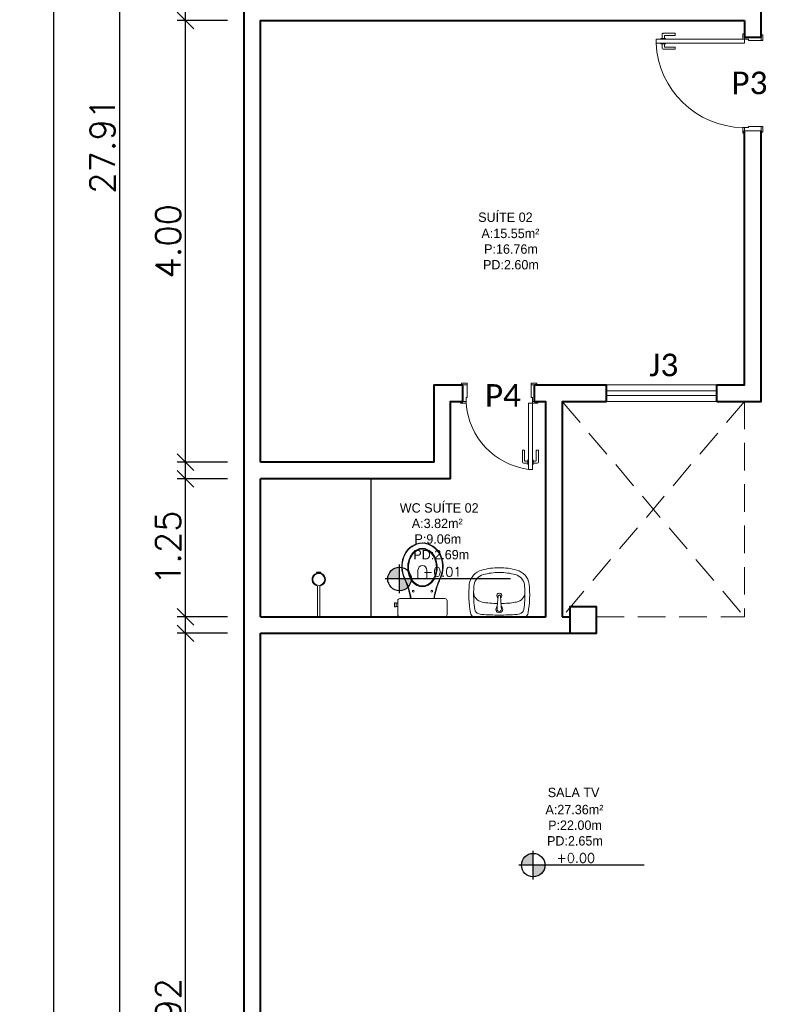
# Model space of a CAD drawing. Header units: millimetres. Extents: x 26 to 1362, y 24 to 358.
# Tile 78 of 256: x 520.35 to 527.11, y 214.72 to 223.64. Entities that reach past the tile are written whole.
import ezdxf

# ---------------------------------------------------------------- set-up
doc = ezdxf.new("R2010")
doc.units = ezdxf.units.MM
doc.linetypes.add('HIDDEN2', pattern=[4.7625, 3.175, -1.5875])
doc.linetypes.add('TRACEJADO_G', pattern=[0.375, 0.25, -0.125])
for name, color, linetype in [('ARQ-ALVENARIA', 4, 'Continuous'), ('ARQ-PISO', 8, 'Continuous'), ('PDF4_Text', 7, 'Continuous')]:
    doc.layers.add(name, color=color, linetype=linetype)
for name, color, linetype, lineweight in [('MB_ALVENARIA', 7, 'Continuous', 40), ('MB_COTA', 7, 'Continuous', 13), ('MB_ESQUADRIA', 7, 'Continuous', 5), ('MB_MOBILIÁRIO', 8, 'Continuous', 13), ('MB_TEXTO_0', 7, 'Continuous', 13)]:
    doc.layers.add(name, color=color, linetype=linetype, lineweight=lineweight)
doc.styles.add('AVANT', font='txt')
doc.styles.add('PDF Calibri', font='calibri.ttf')
doc.styles.add('ROMANS', font='romans.shx')
doc.dimstyles.new('LOHAINA 1-150', dxfattribs={"dimscale": 1.5, "dimtxt": 0.15, "dimasz": 0.1, "dimexe": 0.05, "dimexo": 0.1, "dimgap": 0.03, "dimtad": 1, "dimzin": 5, "dimdsep": 46, "dimtxsty": 'ROMANS', "dimblk": 'OBLIQUE', "dimcen": 0, "dimdle": 0.05, "dimclrd": 256, "dimclre": 256, "dimadec": 0, "dimazin": 0, "dimtfac": 1, "dimtofl": 0, "dimtmove": 2, "dimatfit": 3, "dimfxl": 0.04, "dimtolj": 1, "dimtzin": 1, "dimarcsym": 0})

# ---------------------------------------------------------------- blocks, each defined once
blk = doc.blocks.new('_Oblique')
at = {"color": 0, "linetype": 'ByBlock', "lineweight": -2}
blk.add_line((-0.5, -0.5), (0.5, 0.5), dxfattribs=at)
blk = doc.blocks.new('*D103')
at = {"layer": 'DEFPOINTS', "color": 0, "transparency": 16777216}
for p in [(521.2587, 236.455), (522.3823, 236.455), (522.3823, 208.545)]:
    blk.add_point(p, dxfattribs=at)
at = {"layer": 'MB_COTA', "lineweight": -2, "transparency": 16777216}
for p, q in [((521.2587, 208.47), (521.2587, 236.53)), ((522.2323, 236.455), (521.1837, 236.455)), ((522.2323, 208.545), (521.1837, 208.545))]:
    blk.add_line(p, q, dxfattribs=at)
at = {"layer": 'MB_COTA', "lineweight": -2, "transparency": 16777216, "xscale": 0.15, "yscale": 0.15, "zscale": 0.15}
for p, rotation in [((521.2587, 236.455), 90), ((521.2587, 208.545), 270)]:
    blk.add_blockref('_Oblique', p, dxfattribs=dict(at, rotation=rotation))
at = {"layer": 'MB_COTA', "color": 0, "transparency": 16777216, "insert": (521.1012, 222.5), "char_height": 0.225, "attachment_point": 5, "rotation": 90, "style": 'ROMANS'}
blk.add_mtext('\\A1;27.91', dxfattribs=at)
blk = doc.blocks.new('*D105')
at = {"layer": 'DEFPOINTS', "color": 0, "transparency": 16777216}
for p in [(521.8528, 218.085), (522.3823, 218.085), (522.3823, 211.165)]:
    blk.add_point(p, dxfattribs=at)
at = {"layer": 'MB_COTA', "lineweight": -2, "transparency": 16777216}
for p, q in [((521.8528, 211.09), (521.8528, 218.16)), ((522.2323, 218.085), (521.7778, 218.085)), ((522.2323, 211.165), (521.7778, 211.165))]:
    blk.add_line(p, q, dxfattribs=at)
at = {"layer": 'MB_COTA', "lineweight": -2, "transparency": 16777216, "xscale": 0.15, "yscale": 0.15, "zscale": 0.15}
for p, rotation in [((521.8528, 218.085), 90), ((521.8528, 211.165), 270)]:
    blk.add_blockref('_Oblique', p, dxfattribs=dict(at, rotation=rotation))
at = {"layer": 'MB_COTA', "color": 0, "transparency": 16777216, "insert": (521.6953, 214.625), "char_height": 0.225, "attachment_point": 5, "rotation": 90, "style": 'ROMANS'}
blk.add_mtext('\\A1;6.92', dxfattribs=at)
blk = doc.blocks.new('*D106')
at = {"layer": 'DEFPOINTS', "color": 0, "transparency": 16777216}
for p in [(522.3823, 253.465), (520.6571, 208.545), (522.3823, 208.545)]:
    blk.add_point(p, dxfattribs=at)
at = {"layer": 'MB_COTA', "lineweight": -2, "transparency": 16777216}
for p, q in [((520.6571, 253.54), (520.6571, 208.47)), ((522.2323, 253.465), (520.5821, 253.465)), ((522.2323, 208.545), (520.5821, 208.545))]:
    blk.add_line(p, q, dxfattribs=at)
at = {"layer": 'MB_COTA', "lineweight": -2, "transparency": 16777216, "xscale": 0.15, "yscale": 0.15, "zscale": 0.15}
for p, rotation in [((520.6571, 253.465), 90), ((520.6571, 208.545), 270)]:
    blk.add_blockref('_Oblique', p, dxfattribs=dict(at, rotation=rotation))
at = {"layer": 'MB_COTA', "color": 0, "transparency": 16777216, "insert": (520.4996, 231.005), "char_height": 0.225, "attachment_point": 5, "rotation": 90, "style": 'ROMANS'}
blk.add_mtext('\\A1;44.92', dxfattribs=at)
blk = doc.blocks.new('*D88')
at = {"layer": 'DEFPOINTS', "color": 0, "transparency": 16777216}
for p in [(521.8528, 223.635), (522.3823, 223.635), (522.3823, 219.635)]:
    blk.add_point(p, dxfattribs=at)
at = {"layer": 'MB_COTA', "lineweight": -2, "transparency": 16777216}
for p, q in [((521.8528, 219.56), (521.8528, 223.71)), ((522.2323, 223.635), (521.7778, 223.635)), ((522.2323, 219.635), (521.7778, 219.635))]:
    blk.add_line(p, q, dxfattribs=at)
at = {"layer": 'MB_COTA', "lineweight": -2, "transparency": 16777216, "xscale": 0.15, "yscale": 0.15, "zscale": 0.15}
for p, rotation in [((521.8528, 223.635), 90), ((521.8528, 219.635), 270)]:
    blk.add_blockref('_Oblique', p, dxfattribs=dict(at, rotation=rotation))
at = {"layer": 'MB_COTA', "color": 0, "transparency": 16777216, "insert": (521.6953, 221.635), "char_height": 0.225, "attachment_point": 5, "rotation": 90, "style": 'ROMANS'}
blk.add_mtext('\\A1;4.00', dxfattribs=at)
blk = doc.blocks.new('*D89')
at = {"layer": 'DEFPOINTS', "color": 0, "transparency": 16777216}
for p in [(521.8528, 219.485), (522.3823, 219.485), (522.3823, 218.235)]:
    blk.add_point(p, dxfattribs=at)
at = {"layer": 'MB_COTA', "lineweight": -2, "transparency": 16777216}
for p, q in [((521.8528, 218.16), (521.8528, 219.56)), ((522.2323, 219.485), (521.7778, 219.485)), ((522.2323, 218.235), (521.7778, 218.235))]:
    blk.add_line(p, q, dxfattribs=at)
at = {"layer": 'MB_COTA', "lineweight": -2, "transparency": 16777216, "xscale": 0.15, "yscale": 0.15, "zscale": 0.15}
for p, rotation in [((521.8528, 219.485), 90), ((521.8528, 218.235), 270)]:
    blk.add_blockref('_Oblique', p, dxfattribs=dict(at, rotation=rotation))
at = {"layer": 'MB_COTA', "color": 0, "transparency": 16777216, "insert": (521.6953, 218.86), "char_height": 0.225, "attachment_point": 5, "rotation": 90, "style": 'ROMANS'}
blk.add_mtext('\\A1;1.25', dxfattribs=at)

msp = doc.modelspace()

# ---------------------------------------------------------------- hatches: boundary and pattern name
at = {"transparency": 33554687}
h = msp.add_hatch(color=9, dxfattribs=at)
h.paths.add_polyline_path([(523.7898, 218.5773), (523.7898, 218.471, 0.414214), (523.8961, 218.5773)])
h.paths.add_polyline_path([(523.7898, 218.5773), (523.7898, 218.6836, 0.414214), (523.6835, 218.5773)])
h = msp.add_hatch(color=9, dxfattribs=at)
h.paths.add_polyline_path([(524.9998, 215.9854), (524.9998, 215.8791, 0.414214), (525.1062, 215.9854)])
h.paths.add_polyline_path([(524.9998, 215.9854), (524.9998, 216.0917, 0.414214), (524.8935, 215.9854)])

# ---------------------------------------------------------------- linework, layer by layer
for p, q in [((523.7898, 218.4477), (523.7898, 218.7069)), ((524.7945, 218.5773), (523.6602, 218.5773)), ((524.9998, 215.8558), (524.9998, 216.115)), ((526.0045, 215.9854), (524.8703, 215.9854))]:
    msp.add_line(p, q, dxfattribs=at)
for centre in [(523.7898, 218.5773), (524.9998, 215.9854)]:
    msp.add_circle(centre, 0.1063, dxfattribs=at)
at = {"layer": 'ARQ-ALVENARIA'}
msp.add_lwpolyline([(526.9123, 223.485), (526.9123, 223.635)], dxfattribs=at)
at = {"layer": 'ARQ-PISO'}
msp.add_line((523.5323, 218.235), (523.5323, 219.485), dxfattribs=at)
at = {"layer": 'MB_ALVENARIA'}
for p, q in [((522.3823, 208.545), (522.3823, 253.465)), ((522.5323, 219.635), (522.5323, 223.635)), ((525.0123, 220.335), (525.2623, 220.335)), ((525.2623, 220.185), (525.2623, 218.235)), ((522.5323, 218.235), (522.5323, 219.485)), ((522.5323, 211.165), (522.5323, 218.085))]:
    msp.add_line(p, q, dxfattribs=at)
for points in [[(527.0623, 223.485), (527.0623, 223.935)], [(522.5323, 223.635), (522.5323, 223.635), (526.9123, 223.635)], [(526.9123, 223.635), (526.9123, 223.485), (527.0623, 223.485)], [(526.6623, 220.185), (527.0623, 220.185), (527.0623, 222.635)], [(526.6623, 220.335), (526.9123, 220.335), (526.9123, 222.635)], [(524.1023, 219.635), (524.1023, 220.335), (524.3623, 220.335)], [(524.3623, 220.185), (524.3623, 220.335)], [(525.0123, 220.185), (525.0123, 220.335)], [(525.2623, 220.335), (525.6623, 220.335)], [(525.6623, 220.185), (525.6623, 220.335)], [(526.6623, 220.185), (526.6623, 220.335)], [(524.2523, 219.485), (524.2523, 220.185), (524.3623, 220.185)], [(525.0123, 220.185), (525.1123, 220.185), (525.1123, 218.235)], [(525.2623, 220.185), (525.6623, 220.185)], [(524.1023, 219.635), (522.5323, 219.635)], [(524.2523, 219.485), (522.5323, 219.485)], [(525.3323, 218.085), (525.5723, 218.085), (525.5723, 218.325), (525.3323, 218.325), (525.3323, 218.085)], [(522.5323, 218.235), (525.1123, 218.235)], [(522.5323, 218.235), (525.1123, 218.235), (525.1123, 218.235)], [(525.2623, 218.235), (525.3323, 218.235)], [(522.5323, 218.085), (525.3323, 218.085)]]:
    msp.add_lwpolyline(points, dxfattribs=at)
at = {"layer": 'MB_ESQUADRIA'}
for p, q in [((526.1678, 223.4709), (526.1678, 223.5096)), ((526.1778, 223.5196), (526.2848, 223.5196)), ((526.1878, 223.4946), (526.1878, 223.4709)), ((526.2848, 223.4996), (526.1928, 223.4996)), ((526.2848, 223.5196), (526.2848, 223.4996)), ((526.9124, 223.4649), (526.9123, 223.49)), ((526.9124, 223.4649), (526.9123, 223.49)), ((527.0623, 223.455), (527.0623, 223.49)), ((527.0623, 223.455), (527.0623, 223.49)), ((526.1552, 223.4646), (526.1552, 223.4709)), ((526.1552, 223.4709), (526.1979, 223.4709)), ((526.1553, 223.4296), (526.1553, 223.4232)), ((526.1553, 223.4232), (526.1979, 223.4232)), ((526.1678, 223.4232), (526.1678, 223.3846)), ((526.1878, 223.3996), (526.1878, 223.4232)), ((526.2848, 223.3946), (526.1928, 223.3946)), ((526.1979, 223.4709), (526.1979, 223.4646)), ((526.1979, 223.4232), (526.1979, 223.4296)), ((526.2849, 223.3746), (526.2848, 223.3946)), ((526.9474, 223.465), (526.9124, 223.465)), ((526.9474, 223.465), (526.9124, 223.465)), ((526.9474, 223.465), (526.9474, 223.455)), ((526.9474, 223.465), (526.9474, 223.455)), ((526.9474, 223.455), (527.0623, 223.455)), ((526.9474, 223.455), (527.0623, 223.455)), ((526.1779, 223.3746), (526.2849, 223.3746)), ((526.9474, 222.675), (527.0623, 222.6749)), ((526.9474, 222.665), (526.9474, 222.675)), ((527.0623, 222.6749), (527.0623, 222.6399)), ((526.9124, 222.665), (526.9123, 222.64)), ((526.9474, 222.665), (526.9124, 222.665)), ((524.4023, 220.335), (524.3673, 220.335)), ((524.4023, 220.335), (524.3673, 220.335)), ((524.4023, 220.22), (524.4023, 220.335)), ((524.4023, 220.22), (524.4023, 220.335)), ((524.9823, 220.22), (524.9824, 220.335)), ((524.9823, 220.22), (524.9824, 220.335)), ((524.9823, 220.22), (524.9824, 220.335)), ((524.9823, 220.22), (524.9824, 220.335)), ((524.9824, 220.335), (525.0174, 220.335)), ((524.9824, 220.335), (525.0174, 220.335)), ((524.9824, 220.335), (525.0174, 220.335)), ((524.9824, 220.335), (525.0174, 220.335)), ((525.0123, 220.335), (525.0123, 220.335)), ((524.3923, 220.185), (524.3673, 220.185)), ((524.3923, 220.185), (524.3673, 220.185)), ((524.3923, 220.22), (524.4023, 220.22)), ((524.3923, 220.22), (524.3923, 220.185)), ((524.3923, 220.22), (524.4023, 220.22)), ((524.3923, 220.22), (524.3923, 220.185)), ((524.9923, 220.22), (524.9823, 220.22)), ((524.9923, 220.22), (524.9823, 220.22)), ((524.9923, 220.22), (524.9823, 220.22)), ((524.9923, 220.22), (524.9823, 220.22)), ((524.9923, 220.22), (524.9923, 220.185)), ((524.9923, 220.22), (524.9923, 220.185)), ((524.9923, 220.22), (524.9923, 220.185)), ((524.9923, 220.22), (524.9923, 220.185)), ((524.9923, 220.185), (525.0173, 220.185)), ((524.9923, 220.185), (525.0173, 220.185)), ((524.9923, 220.185), (525.0173, 220.185)), ((524.9923, 220.185), (525.0173, 220.185)), ((525.0123, 220.185), (525.0123, 220.185)), ((524.902, 219.7425), (524.922, 219.7425)), ((524.902, 219.6355), (524.902, 219.7425)), ((524.902, 219.7425), (524.922, 219.7425)), ((524.902, 219.6355), (524.902, 219.7425)), ((524.922, 219.7425), (524.922, 219.6505)), ((524.922, 219.7425), (524.922, 219.6505)), ((525.027, 219.7425), (525.0269, 219.6505)), ((525.027, 219.7425), (525.0269, 219.6505)), ((525.047, 219.7424), (525.027, 219.7425)), ((525.047, 219.7424), (525.027, 219.7425)), ((525.0469, 219.6354), (525.047, 219.7424)), ((525.0469, 219.6354), (525.047, 219.7424)), ((524.927, 219.6455), (524.9506, 219.6455)), ((524.927, 219.6455), (524.9506, 219.6455)), ((524.9506, 219.6556), (524.957, 219.6556)), ((524.9506, 219.6129), (524.9506, 219.6556)), ((524.9506, 219.6556), (524.957, 219.6556)), ((524.9506, 219.6129), (524.9506, 219.6556)), ((524.9983, 219.6555), (524.992, 219.6555)), ((524.9983, 219.6555), (524.992, 219.6555)), ((524.9983, 219.6129), (524.9983, 219.6555)), ((524.9983, 219.6129), (524.9983, 219.6555)), ((525.0219, 219.6455), (524.9983, 219.6455)), ((525.0219, 219.6455), (524.9983, 219.6455)), ((524.9506, 219.6255), (524.912, 219.6255)), ((524.9506, 219.6255), (524.912, 219.6255)), ((524.9569, 219.6129), (524.9506, 219.6129)), ((524.9569, 219.6129), (524.9506, 219.6129)), ((524.9919, 219.6129), (524.9983, 219.6129)), ((524.9919, 219.6129), (524.9983, 219.6129)), ((524.9983, 219.6255), (525.0369, 219.6254)), ((524.9983, 219.6255), (525.0369, 219.6254))]:
    msp.add_line(p, q, dxfattribs=at)
for points in [[(526.9124, 223.49), (526.9124, 223.5149), (526.8974, 223.5149), (526.8974, 223.4649), (526.9124, 223.4649), (526.9124, 223.465)], [(526.9124, 223.49), (526.9124, 223.5149), (526.8974, 223.5149), (526.8974, 223.4649), (526.9124, 223.4649), (526.9124, 223.465)], [(527.0623, 223.455), (527.0773, 223.455), (527.0773, 223.505), (527.0623, 223.505), (527.0623, 223.49)], [(527.0623, 223.455), (527.0773, 223.455), (527.0773, 223.505), (527.0623, 223.505), (527.0623, 223.49)], [(527.0623, 222.6749), (527.0773, 222.6749), (527.0773, 222.6249), (527.0623, 222.6249), (527.0623, 222.6399)], [(526.9124, 222.64), (526.9124, 222.615), (526.8974, 222.615), (526.8974, 222.665), (526.9124, 222.665), (526.9124, 222.665)], [(527.0623, 222.635), (526.9123, 222.635)], [(524.4023, 220.335), (524.4023, 220.35), (524.3523, 220.35), (524.3523, 220.335), (524.3673, 220.335)], [(524.4023, 220.335), (524.4023, 220.35), (524.3523, 220.35), (524.3523, 220.335), (524.3673, 220.335)], [(524.9824, 220.335), (524.9824, 220.35), (525.0324, 220.35), (525.0324, 220.335), (525.0174, 220.335)], [(524.9824, 220.335), (524.9824, 220.35), (525.0324, 220.35), (525.0324, 220.335), (525.0174, 220.335)], [(524.9824, 220.335), (524.9824, 220.35), (525.0324, 220.35), (525.0324, 220.335), (525.0174, 220.335)], [(524.9824, 220.335), (524.9824, 220.35), (525.0324, 220.35), (525.0324, 220.335), (525.0174, 220.335)], [(524.3673, 220.185), (524.3423, 220.185), (524.3423, 220.17), (524.3923, 220.17), (524.3923, 220.185), (524.3923, 220.185)], [(524.3673, 220.185), (524.3423, 220.185), (524.3423, 220.17), (524.3923, 220.17), (524.3923, 220.185), (524.3923, 220.185)], [(525.0173, 220.185), (525.0423, 220.185), (525.0423, 220.17), (524.9923, 220.17), (524.9923, 220.185), (524.9923, 220.185)], [(525.0173, 220.185), (525.0423, 220.185), (525.0423, 220.17), (524.9923, 220.17), (524.9923, 220.185), (524.9923, 220.185)], [(525.0173, 220.185), (525.0423, 220.185), (525.0423, 220.17), (524.9923, 220.17), (524.9923, 220.185), (524.9923, 220.185)], [(525.0173, 220.185), (525.0423, 220.185), (525.0423, 220.17), (524.9923, 220.17), (524.9923, 220.185), (524.9923, 220.185)], [(524.9573, 219.57), (524.9573, 220.17), (524.9923, 220.17), (524.9923, 219.57), (524.9573, 219.57)]]:
    msp.add_lwpolyline(points, dxfattribs=at)
msp.add_lwpolyline([(526.9124, 223.4299), (526.1124, 223.4299), (526.1124, 223.4649), (526.9124, 223.4649)], close=True, dxfattribs=at)
at = {"layer": 'MB_ESQUADRIA', "linetype": 'HIDDEN2'}
for points in [[(526.6623, 220.335), (525.6623, 220.335)], [(525.6623, 220.28), (526.6623, 220.28)], [(525.6623, 220.24), (526.6623, 220.24)], [(525.6623, 220.185), (526.6623, 220.185)]]:
    msp.add_lwpolyline(points, dxfattribs=at)
at = {"layer": 'MB_ESQUADRIA', "linetype": 'TRACEJADO_G'}
for points in [[(525.2623, 220.185), (526.9123, 218.235)], [(526.9123, 220.185), (525.2623, 218.235)], [(526.9123, 220.185), (526.9123, 218.235)], [(525.5723, 218.235), (526.9123, 218.235)]]:
    msp.add_lwpolyline(points, dxfattribs=at)
at = {"layer": 'MB_ESQUADRIA'}
for centre, radius, start, end in [((526.1778, 223.5096), 0.01, 90.02893, 180.02893), ((526.1928, 223.4946), 0.005, 90.02893, 180.02893), ((526.1778, 223.3846), 0.01, 180.02893, 270.02893), ((526.1928, 223.3996), 0.005, 180.02893, 270.02893), ((524.927, 219.6505), 0.005, 179.97107, 269.97107), ((524.927, 219.6505), 0.005, 179.97107, 269.97107), ((525.0219, 219.6505), 0.005, 269.97107, 359.97107), ((525.0219, 219.6505), 0.005, 269.97107, 359.97107), ((524.912, 219.6355), 0.01, 179.97107, 269.97107), ((524.912, 219.6355), 0.01, 179.97107, 269.97107), ((525.0369, 219.6354), 0.01, 269.97107, 359.97107), ((525.0369, 219.6354), 0.01, 269.97107, 359.97107)]:
    msp.add_arc(centre, radius, start, end, dxfattribs=at)
at = {"layer": 'MB_ESQUADRIA', "linetype": 'HIDDEN2'}
for centre, radius, start, end in [((526.9133, 223.4666), 0.8018, 182.65068, 268.85944), ((525.0396, 220.2135), 0.6487, 183.84016, 262.71463), ((525.0396, 220.2135), 0.6487, 183.84016, 262.71463)]:
    msp.add_arc(centre, radius, start, end, dxfattribs=at)
at = {"layer": 'MB_MOBILIÁRIO'}
for p, q in [((523.0384, 218.6368), (523.0402, 218.6311)), ((523.0584, 218.6404), (523.0584, 218.6339)), ((523.0584, 218.6404), (523.0584, 218.6339)), ((523.0761, 218.6312), (523.0778, 218.6367)), ((523.0484, 218.5131), (523.0484, 218.235)), ((523.0684, 218.5131), (523.0684, 218.235)), ((524.6743, 218.327), (524.6827, 218.4246)), ((524.6877, 218.4292), (524.6982, 218.4292)), ((524.7107, 218.3267), (524.7031, 218.4246)), ((524.6734, 218.3054), (524.6751, 218.3267)), ((524.7124, 218.3054), (524.7107, 218.3267)), ((523.0684, 218.235), (523.0484, 218.235)), ((523.7939, 218.235), (524.2012, 218.235))]:
    msp.add_line(p, q, dxfattribs=at)
for points in [[(523.9972, 218.507, -0.124451), (523.9481, 218.5194, -0.105729), (523.9029, 218.558, -0.086876), (523.8744, 218.6125, -0.077041), (523.8638, 218.681, -0.077041), (523.8744, 218.7494, -0.086876), (523.9029, 218.804, -0.105729), (523.9481, 218.8425, -0.124451), (523.9972, 218.8549, -0.124451), (524.0463, 218.8425, -0.105729), (524.0915, 218.804, -0.086876), (524.12, 218.7494, -0.077041), (524.1306, 218.681, -0.077041), (524.12, 218.6125, -0.086876), (524.0915, 218.558, -0.105729), (524.0463, 218.5194, -0.124451)], [(523.9972, 218.5152, -0.124451), (523.9513, 218.5268, -0.105729), (523.9085, 218.5633, -0.086876), (523.8813, 218.6153, -0.077041), (523.8711, 218.681, -0.077041), (523.8813, 218.7467, -0.086876), (523.9085, 218.7987, -0.105729), (523.9513, 218.8352, -0.124451), (523.9972, 218.8468, -0.124451), (524.0431, 218.8352, -0.105729), (524.086, 218.7987, -0.086876), (524.1131, 218.7467, -0.077041), (524.1233, 218.681, -0.077041), (524.1131, 218.6153, -0.086876), (524.086, 218.5633, -0.105729), (524.0431, 218.5268, -0.124451)]]:
    msp.add_lwpolyline(points, format="xyb", close=True, dxfattribs=at)
for points in [[(523.9571, 218.6574), (523.9571, 218.58), (523.9979, 218.58)], [(524.038, 218.6574), (524.038, 218.58), (523.9972, 218.58)], [(523.7939, 218.235), (523.7939, 218.235), (523.786, 218.2364), (523.7796, 218.2407), (523.7753, 218.2472), (523.7739, 218.2551), (523.7739, 218.3789), (523.7739, 218.3789), (523.7753, 218.3868), (523.7796, 218.3932), (523.786, 218.3975), (523.7939, 218.3989), (523.9972, 218.3989)], [(523.8948, 218.3997), (523.8948, 218.3997), (523.895, 218.3989)], [(524.2012, 218.235), (524.2012, 218.235), (524.2091, 218.2364), (524.2148, 218.2407), (524.2191, 218.2472), (524.2205, 218.2551), (524.2205, 218.3789), (524.2205, 218.3789), (524.2191, 218.3868), (524.2148, 218.3932), (524.2091, 218.3975), (524.2012, 218.3989), (523.9972, 218.3989)], [(524.0996, 218.3997), (524.0996, 218.3997), (524.0994, 218.3989)], [(523.761, 218.3603), (523.746, 218.3603), (523.746, 218.3424), (523.746, 218.3245), (523.761, 218.3245), (523.761, 218.3274), (523.7739, 218.3274)], [(523.761, 218.3603), (523.761, 218.3574)], [(523.761, 218.3274), (523.761, 218.3574)], [(523.761, 218.3574), (523.7739, 218.3574)]]:
    msp.add_lwpolyline(points, dxfattribs=at)
for centre, radius in [((523.0584, 218.5731), 0.0541), ((523.9135, 218.4659), 0.00752), ((524.0817, 218.4659), 0.00752)]:
    msp.add_circle(centre, radius, dxfattribs=at)
for centre, radius, start, end in [((524.0055, 218.7152), 0.1898, 92.79189, 154.23754), ((524.0055, 218.7152), 0.1851, 92.79189, 154.23754), ((523.9889, 218.7152), 0.1851, 25.76246, 87.20811), ((523.9889, 218.7152), 0.1898, 25.76246, 87.20811), ((524.0647, 218.6882), 0.2549, 154.55417, 197.90961), ((524.061, 218.6884), 0.2467, 154.23754, 198.13298), ((523.9334, 218.6884), 0.2467, 341.86702, 25.76246), ((523.9297, 218.6882), 0.2549, 342.09039, 25.44583), ((523.9976, 218.6574), 0.0404, 0, 180), ((523.0584, 218.5731), 0.0608, 107.38796, 260.53127), ((523.0389, 218.6369), 0.000485, 83.97868, 197.38796), ((523.043, 218.6759), 0.0388, 263.97868, 293.35334), ((523.0584, 218.5731), 0.0608, 73.0092, 107.38796), ((523.0737, 218.6759), 0.0388, 246.64666, 275.28949), ((523.0584, 218.5731), 0.0608, 279.46873, 73.0092), ((523.0774, 218.6369), 0.000485, 343.0092, 95.28949), ((497.1845, 207.4964), 28.863, 22.48168, 22.6462), ((498.6226, 208.0952), 27.3099, 22.47426, 22.64856), ((549.3718, 208.0952), 27.3099, 157.35144, 157.52574), ((550.8099, 207.4964), 28.863, 157.3538, 157.51832), ((523.1388, 218.2686), 0.7626, 9.83702, 20.30912), ((523.1388, 218.2686), 0.7673, 9.83702, 20.30912), ((524.8556, 218.2686), 0.7673, 159.69088, 170.16298), ((524.8556, 218.2686), 0.7626, 159.69088, 170.16298), ((524.6877, 218.4242), 0.005, 90, 175.55374), ((524.6982, 218.4242), 0.005, 4.44626, 90), ((524.6929, 218.3023), 0.0309, 127.13786, 52.86214), ((524.6929, 218.3023), 0.0197, 171.10748, 8.89252)]:
    msp.add_arc(centre, radius, start, end, dxfattribs=at)
for points in [[(524.5343, 218.6576), (524.4754, 218.6414), (524.4322, 218.5913), (524.4218, 218.5311)], [(524.6929, 218.679), (524.6393, 218.679), (524.5859, 218.6718), (524.5343, 218.6576)], [(524.8516, 218.6576), (524.7999, 218.6718), (524.7465, 218.679), (524.6929, 218.679)], [(524.964, 218.5311), (524.9536, 218.5913), (524.9104, 218.6414), (524.8516, 218.6576)], [(524.5457, 218.6163), (524.5038, 218.6048), (524.4729, 218.5691), (524.4646, 218.5262)], [(524.6929, 218.6361), (524.6432, 218.6361), (524.5937, 218.6295), (524.5457, 218.6163)], [(524.8401, 218.6163), (524.7922, 218.6295), (524.7426, 218.6361), (524.6929, 218.6361)], [(524.9212, 218.5262), (524.9129, 218.5691), (524.8821, 218.6048), (524.8401, 218.6163)], [(524.4218, 218.5311), (524.4138, 218.444), (524.4172, 218.3563), (524.4321, 218.27)], [(524.4646, 218.5262), (524.4627, 218.5044), (524.4614, 218.4826), (524.4609, 218.4608)], [(524.9249, 218.4608), (524.9244, 218.4826), (524.9232, 218.5044), (524.9212, 218.5262)], [(524.9538, 218.27), (524.9686, 218.3563), (524.972, 218.444), (524.964, 218.5311)], [(524.4609, 218.4608), (524.4597, 218.4077), (524.463, 218.3545), (524.4706, 218.302)], [(524.4609, 218.4608), (524.4599, 218.4146), (524.4931, 218.3749), (524.5387, 218.3677)], [(524.8495, 218.3681), (524.894, 218.3763), (524.9259, 218.4156), (524.9249, 218.4608)], [(524.9152, 218.302), (524.9229, 218.3545), (524.9261, 218.4077), (524.9249, 218.4608)], [(524.4706, 218.302), (524.4735, 218.282), (524.4881, 218.2657), (524.5077, 218.2607)], [(524.5379, 218.3678), (524.5839, 218.3594), (524.6305, 218.355), (524.6773, 218.3546)], [(524.7086, 218.3546), (524.7527, 218.355), (524.7967, 218.3589), (524.8402, 218.3664)], [(524.8354, 218.3656), (524.8401, 218.3664), (524.8448, 218.3672), (524.8495, 218.3681)], [(524.8781, 218.2607), (524.8977, 218.2657), (524.9123, 218.282), (524.9152, 218.302)], [(524.4321, 218.2695), (524.4346, 218.2551), (524.4432, 218.2425), (524.4558, 218.235)], [(524.6929, 218.235), (524.6929, 218.235), (524.4558, 218.235), (524.4558, 218.235)], [(524.5077, 218.2607), (524.516, 218.2585), (524.5245, 218.2571), (524.5331, 218.2564)], [(524.5331, 218.2564), (524.5863, 218.2522), (524.6396, 218.25), (524.6929, 218.25)], [(524.6929, 218.25), (524.7462, 218.25), (524.7995, 218.2522), (524.8527, 218.2564)], [(524.6929, 218.235), (524.6929, 218.235), (524.93, 218.235), (524.93, 218.235)], [(524.8527, 218.2564), (524.8613, 218.2571), (524.8698, 218.2585), (524.8781, 218.2607)], [(524.93, 218.235), (524.9426, 218.2425), (524.9512, 218.2551), (524.9537, 218.2695)]]:
    msp.add_open_spline(points, degree=3, dxfattribs=at)
msp.add_open_spline([(524.7045, 218.4068), (524.7111, 218.4107), (524.7154, 218.4179), (524.7154, 218.4261), (524.7154, 218.4261), (524.7154, 218.4386), (524.7054, 218.4487), (524.6929, 218.4487), (524.6929, 218.4487), (524.6805, 218.4487), (524.6704, 218.4386), (524.6704, 218.4261), (524.6704, 218.4179), (524.6748, 218.4107), (524.6813, 218.4068)], degree=3, knots=[0.3352857, 0.3352857, 0.3352857, 0.3352857, 0.5, 0.5, 0.5, 0.625, 0.75, 0.75, 0.75, 0.875, 1, 1, 1, 1.164877, 1.164877, 1.164877, 1.164877], dxfattribs=at)

# ---------------------------------------------------------------- texts
at = {"layer": 'MB_TEXTO_0'}
for s, style, p in [('SUÍTE 02', 'AVANT', (524.502, 221.811)), ('A:15.55m²', 'AVANT', (524.5313, 221.6642)), ('P:16.76m', 'AVANT', (524.5556, 221.5225)), ('PD:2.60m', 'AVANT', (524.5455, 221.3808)), ('WC SUÍTE 02', 'AVANT', (523.7923, 219.1781)), ('A:3.82m²', 'AVANT', (523.9009, 219.0382)), ('P:9.06m', 'AVANT', (523.9252, 218.8965)), ('PD:2.69m', 'AVANT', (523.9151, 218.7548)), ('-0.01', 'ROMANS', (524, 218.5996)), ('SALA TV', 'AVANT', (525.1318, 216.6012)), ('A:27.36m²', 'AVANT', (525.1109, 216.4463)), ('P:22.00m', 'AVANT', (525.1352, 216.3046)), ('PD:2.65m', 'AVANT', (525.1251, 216.1629)), ('+0.00', 'ROMANS', (525.21, 216.0077))]:
    msp.add_text(s, height=0.085, rotation=360, dxfattribs=dict(at, style=style)).set_placement(p)
at = {"layer": 'PDF4_Text', "char_height": 0.20477, "attachment_point": 4, "style": 'PDF Calibri'}
for s, insert in [('P3', (526.7937, 223.0687)), ('J3', (526.0501, 220.5143)), ('P4', (524.5626, 220.2392))]:
    msp.add_mtext(s, dxfattribs=dict(at, insert=insert))

# ---------------------------------------------------------------- dimensions: what is measured, and where the dimension line sits
at = {"layer": 'MB_COTA'}
for base, p1, p2, picture, middle in [((520.6571, 208.545), (522.3823, 253.465), (522.3823, 208.545), '*D106', (520.4996, 231.005)), ((521.2587, 236.455), (522.3823, 208.545), (522.3823, 236.455), '*D103', (521.1012, 222.5)), ((521.8528, 223.635), (522.3823, 219.635), (522.3823, 223.635), '*D88', (521.6953, 221.635)), ((521.8528, 219.485), (522.3823, 218.235), (522.3823, 219.485), '*D89', (521.6953, 218.86)), ((521.8528, 218.085), (522.3823, 211.165), (522.3823, 218.085), '*D105', (521.6953, 214.625))]:
    dim = msp.add_linear_dim(base=base, p1=p1, p2=p2, angle=90, dimstyle='LOHAINA 1-150', dxfattribs=at)
    dim.commit()
    dim.dimension.update_dxf_attribs({"geometry": picture, "text_midpoint": middle})

doc.saveas('drawing.dxf')
